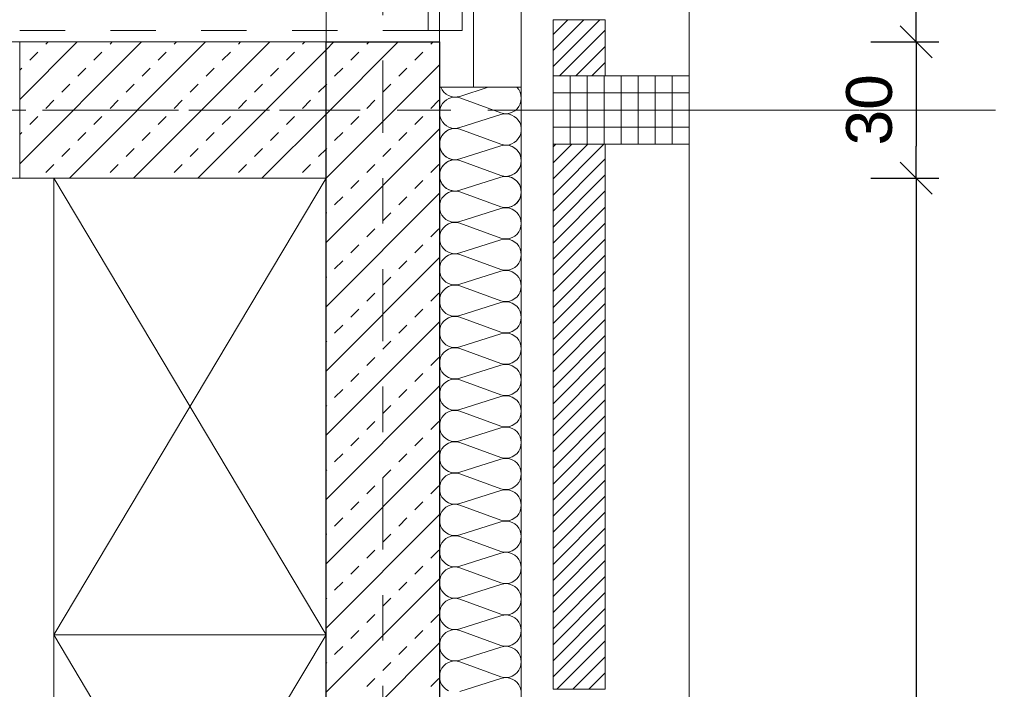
# Model space of a CAD drawing. Header units: metres. Extents: x -45.2 to 14.3, y -31.8 to 10.2.
# Tile 107 of 148: x -0.8 to 1.4, y -9.4 to -7.9. Entities that reach past the tile are written whole.
import ezdxf

# ---------------------------------------------------------------- set-up
doc = ezdxf.new("R2010")
doc.units = ezdxf.units.M
doc.header["$LTSCALE"] = 0.05
for name, pattern in [('Achsen 01', [5.291531, 3.175, -1.058062, 0.352704, -0.705764]), ('gestrichelt - 01', [2, 1, -1]), ('ISO-07 Punktiert', [0.889, 0.127, -0.762]), ('Raster 01', [2, 1, -1]), ('VW-01 Strichlinie kurz', [2, 1, -1])]:
    doc.linetypes.add(name, pattern=pattern)
doc.layers.get('0').update_dxf_attribs({"lineweight": 25})
for name, color, linetype, lineweight, true_color in [('013_Beton und Stahlbetonarbeiten-000 Brüstung', 7, 'Continuous', 9, 0xa6a6a6), ('014_Fassadenarbeiten-000 Aufsicht Betonfertigteile', 7, 'Continuous', 9, 0xc0c0c0), ('014_Fassadenarbeiten-330 mineralische Dämmung', 7, 'Continuous', 9, 0x666666), ('032_Metallarbeiten-Fenster', 7, 'Continuous', 13, 0x444444), ('AV1-Achsen', 1, 'Achsen 01', 18, 0xff0000), ('AV1-Einrichtung', 7, 'Continuous', 9, 0xa6a6a6), ('AV1-Raster', 7, 'Raster 01', 9, 0xa6a6a6)]:
    doc.layers.add(name, color=color, linetype=linetype, lineweight=lineweight, true_color=true_color)
for name, color, linetype, lineweight in [('013_Beton und Stahlbetonarbeiten-000 Unterzüge', 7, 'ISO-07 Punktiert', 13), ('013_Beton und Stahlbetonarbeiten-330 Außenwände', 7, 'Continuous', 25), ('013_Beton und Stahlbetonarbeiten-340 Innenwände', 7, 'Continuous', 18), ('014_Fassadenarbeiten-330 Betonfertigteile vertikal', 7, 'Continuous', 9), ('014_Fassadenarbeiten-330 Filtermauerwerk 11.5cm', 7, 'Continuous', 9), ('Bemaßung-Bemaßung', 7, 'Continuous', 9)]:
    doc.layers.add(name, color=color, linetype=linetype, lineweight=lineweight)
doc.styles.add('Arial', font='arial.ttf')

msp = doc.modelspace()

# ---------------------------------------------------------------- linework, layer by layer
at = {"color": 0, "linetype": 'ByBlock', "lineweight": -2}
for p, q in [((1.175, -7.95), (1.175, -7.8793)), ((1.175, -7.95), (1.175, -8.0207)), ((1.175, -8.25), (1.175, -8.1793)), ((1.175, -8.25), (1.175, -8.3207))]:
    msp.add_line(p, q, dxfattribs=at)
at = {"color": 0, "linetype": 'Continuous', "lineweight": 15}
for p, q in [((1.1396, -7.9146), (1.2104, -7.9854)), ((1.2104, -7.9854), (1.1396, -7.9146)), ((1.1396, -8.2146), (1.2104, -8.2854)), ((1.2104, -8.2854), (1.1396, -8.2146))]:
    msp.add_line(p, q, dxfattribs=at)
at = {"layer": '013_Beton und Stahlbetonarbeiten-000 Brüstung'}
msp.add_lwpolyline([(-0.125, -5.525), (0.125, -5.525), (0.125, -7.95), (-0.125, -7.95)], close=True, dxfattribs=at)
at = {"layer": '013_Beton und Stahlbetonarbeiten-000 Unterzüge', "color": 7, "linetype": 'Continuous', "lineweight": 9}
msp.add_line((-13.625, -7.95), (-0.125, -7.95), dxfattribs=at)
at = {"layer": '013_Beton und Stahlbetonarbeiten-000 Unterzüge', "linetype": 'VW-01 Strichlinie kurz'}
msp.add_lwpolyline([(-1.9, -8.25), (-1.9, -7.95), (-0.8, -7.95), (-0.8, -8.25)], close=True, dxfattribs=at)
at = {"layer": '013_Beton und Stahlbetonarbeiten-330 Außenwände', "color": 251, "linetype": 'Continuous', "lineweight": 13, "true_color": 0x4c4c4c}
for p, q in [((0.0338, -7.95), (-0.125, -8.1088)), ((-0.1076, -7.95), (-0.125, -7.9674)), ((-0.0354, -7.955), (-0.0304, -7.95)), ((0.1061, -7.955), (0.111, -7.95)), ((-0.0707, -7.9903), (-0.053, -7.9726)), ((0.0707, -7.9903), (0.0884, -7.9726)), ((0.125, -8.0002), (-0.125, -8.2502)), ((-0.1061, -8.0257), (-0.0884, -8.008)), ((0.0354, -8.0257), (0.053, -8.008)), ((-0.125, -8.0446), (-0.1237, -8.0433)), ((0, -8.061), (0.0177, -8.0433)), ((-0.0354, -8.0964), (-0.0177, -8.0787)), ((0.1061, -8.0964), (0.1237, -8.0787)), ((-0.0707, -8.1317), (-0.053, -8.1141)), ((0.0707, -8.1317), (0.0884, -8.1141)), ((0.125, -8.1416), (-0.125, -8.3916)), ((-0.1061, -8.1671), (-0.0884, -8.1494)), ((0.0354, -8.1671), (0.053, -8.1494)), ((-0.125, -8.186), (-0.1237, -8.1848)), ((0, -8.2024), (0.0177, -8.1848)), ((-0.0354, -8.2378), (-0.0177, -8.2201)), ((0.1061, -8.2378), (0.1237, -8.2201)), ((-0.0707, -8.2731), (-0.053, -8.2555)), ((0.0707, -8.2731), (0.0884, -8.2555)), ((0.125, -8.2831), (-0.125, -8.5331)), ((-0.1061, -8.3085), (-0.0884, -8.2908)), ((0.0354, -8.3085), (0.053, -8.2908)), ((-0.125, -8.3274), (-0.1237, -8.3262)), ((0, -8.3439), (0.0177, -8.3262)), ((-0.0354, -8.3792), (-0.0177, -8.3615)), ((0.1061, -8.3792), (0.1237, -8.3615)), ((-0.0707, -8.4146), (-0.053, -8.3969)), ((0.0707, -8.4146), (0.0884, -8.3969)), ((0.125, -8.4245), (-0.125, -8.6745)), ((-0.1061, -8.4499), (-0.0884, -8.4322)), ((0.0354, -8.4499), (0.053, -8.4322)), ((-0.125, -8.4689), (-0.1237, -8.4676)), ((0, -8.4853), (0.0177, -8.4676)), ((-0.0354, -8.5206), (-0.0177, -8.503)), ((0.1061, -8.5206), (0.1237, -8.503)), ((-0.0707, -8.556), (-0.053, -8.5383)), ((0.0707, -8.556), (0.0884, -8.5383)), ((0.125, -8.5659), (-0.125, -8.8159)), ((-0.1061, -8.5913), (-0.0884, -8.5737)), ((0.0354, -8.5913), (0.053, -8.5737)), ((-0.125, -8.6103), (-0.1237, -8.609)), ((0, -8.6267), (0.0177, -8.609)), ((-0.0354, -8.6621), (-0.0177, -8.6444)), ((0.1061, -8.6621), (0.1237, -8.6444)), ((-0.0707, -8.6974), (-0.053, -8.6797)), ((0.0707, -8.6974), (0.0884, -8.6797)), ((0.125, -8.7073), (-0.125, -8.9573)), ((-0.1061, -8.7328), (-0.0884, -8.7151)), ((0.0354, -8.7328), (0.053, -8.7151)), ((-0.125, -8.7517), (-0.1237, -8.7504)), ((0, -8.7681), (0.0177, -8.7504)), ((-0.0354, -8.8035), (-0.0177, -8.7858)), ((0.1061, -8.8035), (0.1237, -8.7858)), ((-0.0707, -8.8388), (-0.053, -8.8212)), ((0.0707, -8.8388), (0.0884, -8.8212)), ((0.125, -8.8487), (-0.125, -9.0987)), ((-0.1061, -8.8742), (-0.0884, -8.8565)), ((0.0354, -8.8742), (0.053, -8.8565)), ((-0.125, -8.8931), (-0.1237, -8.8919)), ((0, -8.9095), (0.0177, -8.8919)), ((-0.0354, -8.9449), (-0.0177, -8.9272)), ((0.1061, -8.9449), (0.1237, -8.9272)), ((-0.0707, -8.9803), (-0.053, -8.9626)), ((0.0707, -8.9803), (0.0884, -8.9626)), ((0.125, -8.9902), (-0.125, -9.2402)), ((-0.1061, -9.0156), (-0.0884, -8.9979)), ((0.0354, -9.0156), (0.053, -8.9979)), ((-0.125, -9.0345), (-0.1237, -9.0333)), ((0, -9.051), (0.0177, -9.0333)), ((-0.0354, -9.0863), (-0.0177, -9.0686)), ((0.1061, -9.0863), (0.1237, -9.0686)), ((-0.0707, -9.1217), (-0.053, -9.104)), ((0.0707, -9.1217), (0.0884, -9.104)), ((0.125, -9.1316), (-0.125, -9.3816)), ((-0.1061, -9.157), (-0.0884, -9.1394)), ((0.0354, -9.157), (0.053, -9.1394)), ((-0.125, -9.176), (-0.1237, -9.1747)), ((0, -9.1924), (0.0177, -9.1747)), ((-0.0354, -9.2277), (-0.0177, -9.2101)), ((0.1061, -9.2277), (0.1237, -9.2101)), ((-0.0707, -9.2631), (-0.053, -9.2454)), ((0.0707, -9.2631), (0.0884, -9.2454)), ((0.125, -9.273), (-0.125, -9.523)), ((-0.1061, -9.2985), (-0.0884, -9.2808)), ((0.0354, -9.2985), (0.053, -9.2808)), ((-0.125, -9.3174), (-0.1237, -9.3161)), ((0, -9.3338), (0.0177, -9.3161)), ((-0.0354, -9.3692), (-0.0177, -9.3515)), ((0.1061, -9.3692), (0.1237, -9.3515))]:
    msp.add_line(p, q, dxfattribs=at)
at = {"layer": '013_Beton und Stahlbetonarbeiten-330 Außenwände'}
msp.add_lwpolyline([(0.125, -13.625), (-2.825, -13.625), (-2.825, -13.375), (-0.125, -13.375), (-0.125, -7.95), (0.125, -7.95)], close=True, dxfattribs=at)
at = {"layer": '013_Beton und Stahlbetonarbeiten-340 Innenwände', "color": 251, "linetype": 'Continuous', "lineweight": 13, "true_color": 0x4c4c4c}
for p, q in [((-0.5319, -7.95), (-0.8, -8.2181)), ((-0.6733, -7.95), (-0.8, -8.0767)), ((-0.7425, -7.955), (-0.7375, -7.95)), ((-0.3905, -7.95), (-0.6905, -8.25)), ((-0.601, -7.955), (-0.5961, -7.95)), ((-0.249, -7.95), (-0.549, -8.25)), ((-0.4596, -7.955), (-0.4547, -7.95)), ((-0.3182, -7.955), (-0.3132, -7.95)), ((-0.1768, -7.955), (-0.1718, -7.95)), ((-0.7778, -7.9903), (-0.7601, -7.9726)), ((-0.6364, -7.9903), (-0.6187, -7.9726)), ((-0.495, -7.9903), (-0.4773, -7.9726)), ((-0.125, -7.9674), (-0.4076, -8.25)), ((-0.3536, -7.9903), (-0.3359, -7.9726)), ((-0.2121, -7.9903), (-0.1945, -7.9726)), ((-0.8, -8.0125), (-0.7955, -8.008)), ((-0.6718, -8.0257), (-0.6541, -8.008)), ((-0.5303, -8.0257), (-0.5127, -8.008)), ((-0.3889, -8.0257), (-0.3712, -8.008)), ((-0.2475, -8.0257), (-0.2298, -8.008)), ((-0.7071, -8.061), (-0.6894, -8.0433)), ((-0.5657, -8.061), (-0.548, -8.0433)), ((-0.4243, -8.061), (-0.4066, -8.0433)), ((-0.2828, -8.061), (-0.2652, -8.0433)), ((-0.1414, -8.061), (-0.125, -8.0446)), ((-0.7425, -8.0964), (-0.7248, -8.0787)), ((-0.601, -8.0964), (-0.5834, -8.0787)), ((-0.4596, -8.0964), (-0.4419, -8.0787)), ((-0.3182, -8.0964), (-0.3005, -8.0787)), ((-0.1768, -8.0964), (-0.1591, -8.0787)), ((-0.125, -8.1088), (-0.2662, -8.25)), ((-0.7778, -8.1317), (-0.7601, -8.1141)), ((-0.6364, -8.1317), (-0.6187, -8.1141)), ((-0.495, -8.1317), (-0.4773, -8.1141)), ((-0.3536, -8.1317), (-0.3359, -8.1141)), ((-0.2121, -8.1317), (-0.1945, -8.1141)), ((-0.8, -8.1539), (-0.7955, -8.1494)), ((-0.6718, -8.1671), (-0.6541, -8.1494)), ((-0.5303, -8.1671), (-0.5127, -8.1494)), ((-0.3889, -8.1671), (-0.3712, -8.1494)), ((-0.2475, -8.1671), (-0.2298, -8.1494)), ((-0.7071, -8.2024), (-0.6894, -8.1848)), ((-0.5657, -8.2024), (-0.548, -8.1848)), ((-0.4243, -8.2024), (-0.4066, -8.1848)), ((-0.2828, -8.2024), (-0.2652, -8.1848)), ((-0.1414, -8.2024), (-0.125, -8.186)), ((-0.7425, -8.2378), (-0.7248, -8.2201)), ((-0.601, -8.2378), (-0.5834, -8.2201)), ((-0.4596, -8.2378), (-0.4419, -8.2201)), ((-0.3182, -8.2378), (-0.3005, -8.2201)), ((-0.1768, -8.2378), (-0.1591, -8.2201))]:
    msp.add_line(p, q, dxfattribs=at)
at = {"layer": '013_Beton und Stahlbetonarbeiten-340 Innenwände'}
msp.add_lwpolyline([(-0.8, -7.95), (-0.125, -7.95), (-0.125, -8.25), (-0.8, -8.25)], close=True, dxfattribs=at)
at = {"layer": '014_Fassadenarbeiten-000 Aufsicht Betonfertigteile'}
msp.add_lwpolyline([(0.305, -21.905), (0.305, 0.305), (0.675, 0.675), (0.675, -22.275)], close=True, dxfattribs=at)
at = {"layer": '014_Fassadenarbeiten-330 Betonfertigteile vertikal', "color": 8, "linetype": 'Continuous', "lineweight": 9, "true_color": 0x808080}
for p, q in [((0.4125, -8.025), (0.4125, -8.175)), ((0.45, -8.025), (0.45, -8.175)), ((0.4875, -8.025), (0.4875, -8.175)), ((0.525, -8.025), (0.525, -8.175)), ((0.5625, -8.025), (0.5625, -8.175)), ((0.6, -8.025), (0.6, -8.175)), ((0.6375, -8.025), (0.6375, -8.175))]:
    msp.add_line(p, q, dxfattribs=at)
at = {"layer": '014_Fassadenarbeiten-330 Betonfertigteile vertikal', "color": 8, "linetype": 'Continuous', "lineweight": 13, "true_color": 0x808080}
for p, q in [((0.375, -8.0625), (0.675, -8.0625)), ((0.375, -8.1), (0.675, -8.1)), ((0.375, -8.1375), (0.675, -8.1375))]:
    msp.add_line(p, q, dxfattribs=at)
at = {"layer": '014_Fassadenarbeiten-330 Betonfertigteile vertikal'}
msp.add_lwpolyline([(0.675, -8.025), (0.675, -8.175), (0.375, -8.175), (0.375, -8.025)], close=True, dxfattribs=at)
at = {"layer": '014_Fassadenarbeiten-330 Filtermauerwerk 11.5cm', "color": 8, "linetype": 'Continuous', "lineweight": 9, "true_color": 0x808080}
for p, q in [((0.375, -7.9335), (0.4073, -7.9013)), ((0.375, -7.9689), (0.4426, -7.9013)), ((0.375, -8.0042), (0.478, -7.9013)), ((0.3896, -8.025), (0.49, -7.9246)), ((0.4249, -8.025), (0.49, -7.9599)), ((0.4603, -8.025), (0.49, -7.9953)), ((0.375, -8.181), (0.381, -8.175)), ((0.375, -8.2163), (0.4163, -8.175)), ((0.375, -8.2517), (0.4517, -8.175)), ((0.375, -8.2871), (0.4871, -8.175)), ((0.375, -8.3224), (0.49, -8.2074)), ((0.375, -8.3578), (0.49, -8.2428)), ((0.375, -8.3931), (0.49, -8.2781)), ((0.375, -8.4285), (0.49, -8.3135)), ((0.375, -8.4638), (0.49, -8.3488)), ((0.375, -8.4992), (0.49, -8.3842)), ((0.375, -8.5345), (0.49, -8.4195)), ((0.375, -8.5699), (0.49, -8.4549)), ((0.375, -8.6053), (0.49, -8.4903)), ((0.375, -8.6406), (0.49, -8.5256)), ((0.375, -8.676), (0.49, -8.561)), ((0.375, -8.7113), (0.49, -8.5963)), ((0.375, -8.7467), (0.49, -8.6317)), ((0.375, -8.782), (0.49, -8.667)), ((0.375, -8.8174), (0.49, -8.7024)), ((0.375, -8.8527), (0.49, -8.7377)), ((0.375, -8.8881), (0.49, -8.7731)), ((0.375, -8.9235), (0.49, -8.8085)), ((0.375, -8.9588), (0.49, -8.8438)), ((0.375, -8.9942), (0.49, -8.8792)), ((0.375, -9.0295), (0.49, -8.9145)), ((0.375, -9.0649), (0.49, -8.9499)), ((0.375, -9.1002), (0.49, -8.9852)), ((0.375, -9.1356), (0.49, -9.0206)), ((0.375, -9.1709), (0.49, -9.0559)), ((0.375, -9.2063), (0.49, -9.0913)), ((0.375, -9.2417), (0.49, -9.1267)), ((0.375, -9.277), (0.49, -9.162)), ((0.375, -9.3124), (0.49, -9.1974)), ((0.375, -9.3477), (0.49, -9.2327)), ((0.3831, -9.375), (0.49, -9.2681)), ((0.4184, -9.375), (0.49, -9.3034)), ((0.4538, -9.375), (0.49, -9.3388)), ((0.4891, -9.375), (0.49, -9.3741))]:
    msp.add_line(p, q, dxfattribs=at)
at = {"layer": '014_Fassadenarbeiten-330 Filtermauerwerk 11.5cm'}
for points in [[(0.375, -7.9013), (0.49, -7.9013), (0.49, -8.025), (0.375, -8.025)], [(0.49, -9.375), (0.375, -9.375), (0.375, -8.175), (0.49, -8.175)]]:
    msp.add_lwpolyline(points, close=True, dxfattribs=at)
at = {"layer": '014_Fassadenarbeiten-330 mineralische Dämmung'}
msp.add_lwpolyline([(0.305, -8.05), (0.125, -8.05), (0.125, -13.625), (-2.3205, -13.625), (-2.3205, -13.805), (0.305, -13.805)], close=True, dxfattribs=at)
for points in [[(0.26, -8.3134), (0.266, -8.3147), (0.2722, -8.315), (0.2783, -8.3141), (0.2841, -8.3122), (0.2896, -8.3093), (0.2944, -8.3054), (0.2984, -8.3008), (0.2984, -8.3008), (0.3016, -8.2955), (0.3038, -8.2897), (0.3049, -8.2837), (0.3049, -8.2775), (0.3038, -8.2714), (0.3016, -8.2657), (0.2984, -8.2604), (0.2984, -8.2604), (0.2944, -8.2557), (0.2896, -8.2519), (0.2841, -8.2489), (0.2783, -8.247), (0.2722, -8.2462), (0.266, -8.2464), (0.26, -8.2478), (0.17, -8.2767), (0.17, -8.2767), (0.164, -8.2781), (0.1578, -8.2783), (0.1517, -8.2775), (0.1458, -8.2756), (0.1404, -8.2727), (0.1356, -8.2688), (0.1315, -8.2642), (0.1315, -8.2642), (0.1284, -8.2589), (0.1262, -8.2531), (0.1251, -8.247), (0.1251, -8.2408), (0.1262, -8.2348), (0.1284, -8.229), (0.1315, -8.2237), (0.1315, -8.2237), (0.1356, -8.2191), (0.1404, -8.2152), (0.1458, -8.2123), (0.1517, -8.2104), (0.1578, -8.2095), (0.164, -8.2098), (0.17, -8.2111), (0.26, -8.2444), (0.26, -8.2444), (0.266, -8.2458), (0.2722, -8.246), (0.2783, -8.2452), (0.2841, -8.2433), (0.2896, -8.2403), (0.2944, -8.2365), (0.2984, -8.2319), (0.2984, -8.2319), (0.3016, -8.2266), (0.3038, -8.2208), (0.3049, -8.2147), (0.3049, -8.2085), (0.3038, -8.2025), (0.3016, -8.1967), (0.2984, -8.1914), (0.2984, -8.1914), (0.2944, -8.1868), (0.2896, -8.1829), (0.2841, -8.18), (0.2783, -8.1781), (0.2722, -8.1772), (0.266, -8.1775), (0.26, -8.1788), (0.17, -8.2078), (0.17, -8.2078), (0.164, -8.2091), (0.1578, -8.2094), (0.1517, -8.2086), (0.1458, -8.2066), (0.1404, -8.2037), (0.1356, -8.1999), (0.1315, -8.1952), (0.1315, -8.1952), (0.1284, -8.1899), (0.1262, -8.1841), (0.1251, -8.1781), (0.1251, -8.1719), (0.1262, -8.1658), (0.1284, -8.1601), (0.1315, -8.1548), (0.1315, -8.1548), (0.1356, -8.1501), (0.1404, -8.1463), (0.1458, -8.1433), (0.1517, -8.1414), (0.1578, -8.1406), (0.164, -8.1408), (0.17, -8.1422), (0.26, -8.1755), (0.26, -8.1755), (0.266, -8.1768), (0.2722, -8.1771), (0.2783, -8.1763), (0.2841, -8.1743), (0.2896, -8.1714), (0.2944, -8.1676), (0.2984, -8.1629), (0.2984, -8.1629), (0.3016, -8.1576), (0.3038, -8.1518), (0.3049, -8.1458), (0.3049, -8.1396), (0.3038, -8.1335), (0.3016, -8.1278), (0.2984, -8.1225), (0.2984, -8.1225), (0.2944, -8.1178), (0.2896, -8.114), (0.2841, -8.111), (0.2783, -8.1091), (0.2722, -8.1083), (0.266, -8.1085), (0.26, -8.1099), (0.17, -8.1388), (0.17, -8.1388), (0.164, -8.1402), (0.1578, -8.1404), (0.1517, -8.1396), (0.1458, -8.1377), (0.1404, -8.1348), (0.1356, -8.1309), (0.1315, -8.1263), (0.1315, -8.1263), (0.1284, -8.121), (0.1262, -8.1152), (0.1251, -8.1091), (0.1251, -8.103), (0.1262, -8.0969), (0.1284, -8.0911), (0.1315, -8.0858), (0.1315, -8.0858), (0.1356, -8.0812), (0.1404, -8.0773), (0.1458, -8.0744), (0.1517, -8.0725), (0.1578, -8.0716), (0.164, -8.0719), (0.17, -8.0733), (0.26, -8.1065), (0.26, -8.1065), (0.2663, -8.1079), (0.2728, -8.1081), (0.2792, -8.1071), (0.2853, -8.1049), (0.2909, -8.1015), (0.2958, -8.0972), (0.2997, -8.0921), (0.3026, -8.0863), (0.3044, -8.08), (0.305, -8.0736), (0.3044, -8.0671), (0.3025, -8.0609), (0.2995, -8.0551), (0.2955, -8.05)], [(0.2319, -8.05), (0.17, -8.0699), (0.17, -8.0699), (0.1637, -8.0713), (0.1573, -8.0715), (0.1509, -8.0705), (0.1448, -8.0683), (0.1393, -8.065), (0.1344, -8.0608), (0.1305, -8.0557), (0.1275, -8.05)], [(0.1447, -9.3782), (0.1392, -9.3749), (0.1343, -9.3706), (0.1303, -9.3655), (0.1274, -9.3597), (0.1256, -9.3535), (0.125, -9.347), (0.1256, -9.3406), (0.1274, -9.3344), (0.1303, -9.3286), (0.1343, -9.3235), (0.1392, -9.3192), (0.1447, -9.3159), (0.1508, -9.3137), (0.1572, -9.3127), (0.1637, -9.3129), (0.17, -9.3143), (0.26, -9.3475), (0.26, -9.3475), (0.2663, -9.3489), (0.2728, -9.3491), (0.2792, -9.3481), (0.2853, -9.3459), (0.2908, -9.3426), (0.2957, -9.3383), (0.2997, -9.3332), (0.3026, -9.3274), (0.3044, -9.3212), (0.305, -9.3147), (0.3044, -9.3083), (0.3026, -9.3021), (0.2997, -9.2963), (0.2957, -9.2912), (0.2908, -9.2869), (0.2853, -9.2836), (0.2792, -9.2814), (0.2728, -9.2804), (0.2663, -9.2806), (0.26, -9.282), (0.17, -9.3109), (0.17, -9.3109), (0.1637, -9.3123), (0.1572, -9.3125), (0.1508, -9.3115), (0.1447, -9.3092), (0.1392, -9.3059), (0.1343, -9.3017), (0.1303, -9.2965), (0.1274, -9.2908), (0.1256, -9.2845), (0.125, -9.2781), (0.1256, -9.2717), (0.1274, -9.2654), (0.1303, -9.2597), (0.1343, -9.2545), (0.1392, -9.2503), (0.1447, -9.247), (0.1508, -9.2448), (0.1572, -9.2437), (0.1637, -9.2439), (0.17, -9.2453), (0.26, -9.2786), (0.26, -9.2786), (0.2663, -9.28), (0.2728, -9.2802), (0.2792, -9.2791), (0.2853, -9.2769), (0.2908, -9.2736), (0.2957, -9.2694), (0.2997, -9.2642), (0.3026, -9.2585), (0.3044, -9.2522), (0.305, -9.2458), (0.3044, -9.2394), (0.3026, -9.2331), (0.2997, -9.2274), (0.2957, -9.2223), (0.2908, -9.218), (0.2853, -9.2147), (0.2792, -9.2125), (0.2728, -9.2114), (0.2663, -9.2116), (0.26, -9.213), (0.17, -9.2419), (0.17, -9.2419), (0.1637, -9.2433), (0.1572, -9.2435), (0.1508, -9.2425), (0.1447, -9.2403), (0.1392, -9.237), (0.1343, -9.2327), (0.1303, -9.2276), (0.1274, -9.2218), (0.1256, -9.2156), (0.125, -9.2092), (0.1256, -9.2027), (0.1274, -9.1965), (0.1303, -9.1907), (0.1343, -9.1856), (0.1392, -9.1813), (0.1447, -9.178), (0.1508, -9.1758), (0.1572, -9.1748), (0.1637, -9.175), (0.17, -9.1764), (0.26, -9.2096), (0.26, -9.2096), (0.2663, -9.211), (0.2728, -9.2112), (0.2792, -9.2102), (0.2853, -9.208), (0.2908, -9.2047), (0.2957, -9.2004), (0.2997, -9.1953), (0.3026, -9.1895), (0.3044, -9.1833), (0.305, -9.1769), (0.3044, -9.1704), (0.3026, -9.1642), (0.2997, -9.1584), (0.2957, -9.1533), (0.2908, -9.149), (0.2853, -9.1457), (0.2792, -9.1435), (0.2728, -9.1425), (0.2663, -9.1427), (0.26, -9.1441), (0.17, -9.173), (0.17, -9.173), (0.1637, -9.1744), (0.1572, -9.1746), (0.1508, -9.1736), (0.1447, -9.1714), (0.1392, -9.1681), (0.1343, -9.1638), (0.1303, -9.1586), (0.1274, -9.1529), (0.1256, -9.1467), (0.125, -9.1402), (0.1256, -9.1338), (0.1274, -9.1275), (0.1303, -9.1218), (0.1343, -9.1167), (0.1392, -9.1124), (0.1447, -9.1091), (0.1508, -9.1069), (0.1572, -9.1058), (0.1637, -9.106), (0.17, -9.1074), (0.26, -9.1407), (0.26, -9.1407), (0.2663, -9.1421), (0.2728, -9.1423), (0.2792, -9.1413), (0.2853, -9.1391), (0.2908, -9.1358), (0.2957, -9.1315), (0.2997, -9.1263), (0.3026, -9.1206), (0.3044, -9.1144), (0.305, -9.1079), (0.3044, -9.1015), (0.3026, -9.0953), (0.2997, -9.0895), (0.2957, -9.0844), (0.2908, -9.0801), (0.2853, -9.0768), (0.2792, -9.0746), (0.2728, -9.0735), (0.2663, -9.0737), (0.26, -9.0751), (0.17, -9.1041), (0.17, -9.1041), (0.1637, -9.1055), (0.1572, -9.1056), (0.1508, -9.1046), (0.1447, -9.1024), (0.1392, -9.0991), (0.1343, -9.0948), (0.1303, -9.0897), (0.1274, -9.0839), (0.1256, -9.0777), (0.125, -9.0713), (0.1256, -9.0648), (0.1274, -9.0586), (0.1303, -9.0528), (0.1343, -9.0477), (0.1392, -9.0434), (0.1447, -9.0401), (0.1508, -9.0379), (0.1572, -9.0369), (0.1637, -9.0371), (0.17, -9.0385), (0.26, -9.0718), (0.26, -9.0718), (0.2663, -9.0731), (0.2728, -9.0733), (0.2792, -9.0723), (0.2853, -9.0701), (0.2908, -9.0668), (0.2957, -9.0625), (0.2997, -9.0574), (0.3026, -9.0516), (0.3044, -9.0454), (0.305, -9.039), (0.3044, -9.0325), (0.3026, -9.0263), (0.2997, -9.0205), (0.2957, -9.0154), (0.2908, -9.0111), (0.2853, -9.0078), (0.2792, -9.0056), (0.2728, -9.0046), (0.2663, -9.0048), (0.26, -9.0062), (0.17, -9.0351), (0.17, -9.0351), (0.1637, -9.0365), (0.1572, -9.0367), (0.1508, -9.0357), (0.1447, -9.0335), (0.1392, -9.0302), (0.1343, -9.0259), (0.1303, -9.0208), (0.1274, -9.015), (0.1256, -9.0088), (0.125, -9.0023), (0.1256, -8.9959), (0.1274, -8.9897), (0.1303, -8.9839), (0.1343, -8.9788), (0.1392, -8.9745), (0.1447, -8.9712), (0.1508, -8.969), (0.1572, -8.9679), (0.1637, -8.9681), (0.17, -8.9695), (0.26, -9.0028), (0.26, -9.0028), (0.2663, -9.0042), (0.2728, -9.0044), (0.2792, -9.0034), (0.2853, -9.0012), (0.2908, -8.9979), (0.2957, -8.9936), (0.2997, -8.9885), (0.3026, -8.9827), (0.3044, -8.9765), (0.305, -8.97), (0.3044, -8.9636), (0.3026, -8.9574), (0.2997, -8.9516), (0.2957, -8.9465), (0.2908, -8.9422), (0.2853, -8.9389), (0.2792, -8.9367), (0.2728, -8.9357), (0.2663, -8.9358), (0.26, -8.9372), (0.17, -8.9662), (0.17, -8.9662), (0.1637, -8.9676), (0.1572, -8.9678), (0.1508, -8.9667), (0.1447, -8.9645), (0.1392, -8.9612), (0.1343, -8.9569), (0.1303, -8.9518), (0.1274, -8.946), (0.1256, -8.9398), (0.125, -8.9334), (0.1256, -8.9269), (0.1274, -8.9207), (0.1303, -8.9149), (0.1343, -8.9098), (0.1392, -8.9055), (0.1447, -8.9022), (0.1508, -8.9), (0.1572, -8.899), (0.1637, -8.8992), (0.17, -8.9006), (0.26, -8.9339), (0.26, -8.9339), (0.2663, -8.9353), (0.2728, -8.9354), (0.2792, -8.9344), (0.2853, -8.9322), (0.2908, -8.9289), (0.2957, -8.9246), (0.2997, -8.9195), (0.3026, -8.9137), (0.3044, -8.9075), (0.305, -8.9011), (0.3044, -8.8946), (0.3026, -8.8884), (0.2997, -8.8826), (0.2957, -8.8775), (0.2908, -8.8732), (0.2853, -8.8699), (0.2792, -8.8677), (0.2728, -8.8667), (0.2663, -8.8669), (0.26, -8.8683), (0.17, -8.8972), (0.17, -8.8972), (0.1637, -8.8986), (0.1572, -8.8988), (0.1508, -8.8978), (0.1447, -8.8956), (0.1392, -8.8923), (0.1343, -8.888), (0.1303, -8.8829), (0.1274, -8.8771), (0.1256, -8.8709), (0.125, -8.8644), (0.1256, -8.858), (0.1274, -8.8518), (0.1303, -8.846), (0.1343, -8.8409), (0.1392, -8.8366), (0.1447, -8.8333), (0.1508, -8.8311), (0.1572, -8.8301), (0.1637, -8.8303), (0.17, -8.8316), (0.26, -8.8649), (0.26, -8.8649), (0.2663, -8.8663), (0.2728, -8.8665), (0.2792, -8.8655), (0.2853, -8.8633), (0.2908, -8.86), (0.2957, -8.8557), (0.2997, -8.8506), (0.3026, -8.8448), (0.3044, -8.8386), (0.305, -8.8321), (0.3044, -8.8257), (0.3026, -8.8195), (0.2997, -8.8137), (0.2957, -8.8086), (0.2908, -8.8043), (0.2853, -8.801), (0.2792, -8.7988), (0.2728, -8.7978), (0.2663, -8.798), (0.26, -8.7993), (0.17, -8.8283), (0.17, -8.8283), (0.1637, -8.8297), (0.1572, -8.8299), (0.1508, -8.8288), (0.1447, -8.8266), (0.1392, -8.8233), (0.1343, -8.819), (0.1303, -8.8139), (0.1274, -8.8082), (0.1256, -8.8019), (0.125, -8.7955), (0.1256, -8.789), (0.1274, -8.7828), (0.1303, -8.7771), (0.1343, -8.7719), (0.1392, -8.7676), (0.1447, -8.7643), (0.1508, -8.7621), (0.1572, -8.7611), (0.1637, -8.7613), (0.17, -8.7627), (0.26, -8.796), (0.26, -8.796), (0.2663, -8.7974), (0.2728, -8.7976), (0.2792, -8.7965), (0.2853, -8.7943), (0.2908, -8.791), (0.2957, -8.7867), (0.2997, -8.7816), (0.3026, -8.7759), (0.3044, -8.7696), (0.305, -8.7632), (0.3044, -8.7567), (0.3026, -8.7505), (0.2997, -8.7448), (0.2957, -8.7396), (0.2908, -8.7354), (0.2853, -8.732), (0.2792, -8.7298), (0.2728, -8.7288), (0.2663, -8.729), (0.26, -8.7304), (0.17, -8.7593), (0.17, -8.7593), (0.1637, -8.7607), (0.1572, -8.7609), (0.1508, -8.7599), (0.1447, -8.7577), (0.1392, -8.7544), (0.1343, -8.7501), (0.1303, -8.745), (0.1274, -8.7392), (0.1256, -8.733), (0.125, -8.7265), (0.1256, -8.7201), (0.1274, -8.7139), (0.1303, -8.7081), (0.1343, -8.703), (0.1392, -8.6987), (0.1447, -8.6954), (0.1508, -8.6932), (0.1572, -8.6922), (0.1637, -8.6924), (0.17, -8.6938), (0.26, -8.727), (0.26, -8.727), (0.2663, -8.7284), (0.2728, -8.7286), (0.2792, -8.7276), (0.2853, -8.7254), (0.2908, -8.7221), (0.2957, -8.7178), (0.2997, -8.7127), (0.3026, -8.7069), (0.3044, -8.7007), (0.305, -8.6942), (0.3044, -8.6878), (0.3026, -8.6816), (0.2997, -8.6758), (0.2957, -8.6707), (0.2908, -8.6664), (0.2853, -8.6631), (0.2792, -8.6609), (0.2728, -8.6599), (0.2663, -8.6601), (0.26, -8.6615), (0.17, -8.6904), (0.17, -8.6904), (0.1637, -8.6918), (0.1572, -8.692), (0.1508, -8.6909), (0.1447, -8.6887), (0.1392, -8.6854), (0.1343, -8.6812), (0.1303, -8.676), (0.1274, -8.6703), (0.1256, -8.664), (0.125, -8.6576), (0.1256, -8.6512), (0.1274, -8.6449), (0.1303, -8.6392), (0.1343, -8.634), (0.1392, -8.6298), (0.1447, -8.6265), (0.1508, -8.6242), (0.1572, -8.6232), (0.1637, -8.6234), (0.17, -8.6248), (0.26, -8.6581), (0.26, -8.6581), (0.2663, -8.6595), (0.2728, -8.6597), (0.2792, -8.6586), (0.2853, -8.6564), (0.2908, -8.6531), (0.2957, -8.6489), (0.2997, -8.6437), (0.3026, -8.638), (0.3044, -8.6317), (0.305, -8.6253), (0.3044, -8.6189), (0.3026, -8.6126), (0.2997, -8.6069), (0.2957, -8.6017), (0.2908, -8.5975), (0.2853, -8.5942), (0.2792, -8.592), (0.2728, -8.5909), (0.2663, -8.5911), (0.26, -8.5925), (0.17, -8.6214), (0.17, -8.6214), (0.1637, -8.6228), (0.1572, -8.623), (0.1508, -8.622), (0.1447, -8.6198), (0.1392, -8.6165), (0.1343, -8.6122), (0.1303, -8.6071), (0.1274, -8.6013), (0.1256, -8.5951), (0.125, -8.5887), (0.1256, -8.5822), (0.1274, -8.576), (0.1303, -8.5702), (0.1343, -8.5651), (0.1392, -8.5608), (0.1447, -8.5575), (0.1508, -8.5553), (0.1572, -8.5543), (0.1637, -8.5545), (0.17, -8.5559), (0.26, -8.5891), (0.26, -8.5891), (0.2663, -8.5905), (0.2728, -8.5907), (0.2792, -8.5897), (0.2853, -8.5875), (0.2908, -8.5842), (0.2957, -8.5799), (0.2997, -8.5748), (0.3026, -8.569), (0.3044, -8.5628), (0.305, -8.5564), (0.3044, -8.5499), (0.3026, -8.5437), (0.2997, -8.5379), (0.2957, -8.5328), (0.2908, -8.5285), (0.2853, -8.5252), (0.2792, -8.523), (0.2728, -8.522), (0.2663, -8.5222), (0.26, -8.5236), (0.17, -8.5525), (0.17, -8.5525), (0.1637, -8.5539), (0.1572, -8.5541), (0.1508, -8.5531), (0.1447, -8.5509), (0.1392, -8.5476), (0.1343, -8.5433), (0.1303, -8.5381), (0.1274, -8.5324), (0.1256, -8.5262), (0.125, -8.5197), (0.1256, -8.5133), (0.1274, -8.507), (0.1303, -8.5013), (0.1343, -8.4962), (0.1392, -8.4919), (0.1447, -8.4886), (0.1508, -8.4864), (0.1572, -8.4853), (0.1637, -8.4855), (0.17, -8.4869), (0.26, -8.5202), (0.26, -8.5202), (0.2663, -8.5216), (0.2728, -8.5218), (0.2792, -8.5208), (0.2853, -8.5186), (0.2908, -8.5152), (0.2957, -8.511), (0.2997, -8.5058), (0.3026, -8.5001), (0.3044, -8.4939), (0.305, -8.4874), (0.3044, -8.481), (0.3026, -8.4747), (0.2997, -8.469), (0.2957, -8.4639), (0.2908, -8.4596), (0.2853, -8.4563), (0.2792, -8.4541), (0.2728, -8.453), (0.2663, -8.4532), (0.26, -8.4546), (0.17, -8.4835), (0.17, -8.4835), (0.1637, -8.4849), (0.1572, -8.4851), (0.1508, -8.4841), (0.1447, -8.4819), (0.1392, -8.4786), (0.1343, -8.4743), (0.1303, -8.4692), (0.1274, -8.4634), (0.1256, -8.4572), (0.125, -8.4508), (0.1256, -8.4443), (0.1274, -8.4381), (0.1303, -8.4323), (0.1343, -8.4272), (0.1392, -8.4229), (0.1447, -8.4196), (0.1508, -8.4174), (0.1572, -8.4164), (0.1637, -8.4166), (0.17, -8.418), (0.26, -8.4513), (0.26, -8.4513), (0.2663, -8.4526), (0.2728, -8.4528), (0.2792, -8.4518), (0.2853, -8.4496), (0.2908, -8.4463), (0.2957, -8.442), (0.2997, -8.4369), (0.3026, -8.4311), (0.3044, -8.4249), (0.305, -8.4185), (0.3044, -8.412), (0.3026, -8.4058), (0.2997, -8.4), (0.2957, -8.3949), (0.2908, -8.3906), (0.2853, -8.3873), (0.2792, -8.3851), (0.2728, -8.3841), (0.2663, -8.3843), (0.26, -8.3857), (0.17, -8.4146), (0.17, -8.4146), (0.1637, -8.416), (0.1572, -8.4162), (0.1508, -8.4152), (0.1447, -8.413), (0.1392, -8.4097), (0.1343, -8.4054), (0.1303, -8.4003), (0.1274, -8.3945), (0.1256, -8.3883), (0.125, -8.3818), (0.1256, -8.3754), (0.1274, -8.3692), (0.1303, -8.3634), (0.1343, -8.3583), (0.1392, -8.354), (0.1447, -8.3507), (0.1508, -8.3485), (0.1572, -8.3474), (0.1637, -8.3476), (0.17, -8.349), (0.26, -8.3823), (0.26, -8.3823), (0.2663, -8.3837), (0.2728, -8.3839), (0.2792, -8.3829), (0.2853, -8.3807), (0.2908, -8.3774), (0.2957, -8.3731), (0.2997, -8.368), (0.3026, -8.3622), (0.3044, -8.356), (0.305, -8.3495), (0.3044, -8.3431), (0.3026, -8.3369), (0.2997, -8.3311), (0.2957, -8.326), (0.2908, -8.3217), (0.2853, -8.3184), (0.2792, -8.3162), (0.2728, -8.3152), (0.2663, -8.3153), (0.26, -8.3167), (0.17, -8.3457), (0.17, -8.3457), (0.1637, -8.3471), (0.1572, -8.3472), (0.1508, -8.3462), (0.1447, -8.344), (0.1392, -8.3407), (0.1343, -8.3364), (0.1303, -8.3313), (0.1274, -8.3255), (0.1256, -8.3193), (0.125, -8.3129), (0.1256, -8.3064), (0.1274, -8.3002), (0.1303, -8.2944), (0.1343, -8.2893), (0.1392, -8.285), (0.1447, -8.2817), (0.1508, -8.2795), (0.1572, -8.2785), (0.1637, -8.2787), (0.17, -8.2801), (0.26, -8.3134), (0.26, -8.3134), (0.2663, -8.3148), (0.2728, -8.3149), (0.2792, -8.3139), (0.2853, -8.3117), (0.2908, -8.3084), (0.2957, -8.3041), (0.2997, -8.299), (0.3026, -8.2932), (0.3044, -8.287), (0.305, -8.2806), (0.3044, -8.2741), (0.3026, -8.2679), (0.2997, -8.2621), (0.2957, -8.257), (0.2908, -8.2527), (0.2853, -8.2494), (0.2792, -8.2472), (0.2728, -8.2462), (0.2663, -8.2464), (0.26, -8.2478), (0.17, -8.2767), (0.17, -8.2767), (0.1637, -8.2781), (0.1572, -8.2783), (0.1508, -8.2773), (0.1447, -8.2751), (0.1392, -8.2718), (0.1343, -8.2675), (0.1303, -8.2624), (0.1274, -8.2566), (0.1256, -8.2504), (0.125, -8.2439), (0.1256, -8.2375), (0.1274, -8.2313), (0.1303, -8.2255), (0.1343, -8.2204), (0.1392, -8.2161), (0.1447, -8.2128), (0.1508, -8.2106), (0.1572, -8.2096), (0.1637, -8.2097), (0.17, -8.2111), (0.26, -8.2444), (0.26, -8.2444), (0.2663, -8.2458), (0.2728, -8.246), (0.2792, -8.245), (0.2853, -8.2428), (0.2908, -8.2395), (0.2957, -8.2352), (0.2997, -8.2301), (0.3026, -8.2243), (0.3044, -8.2181), (0.305, -8.2116), (0.3044, -8.2052), (0.3026, -8.199), (0.2997, -8.1932), (0.2957, -8.1881), (0.2908, -8.1838), (0.2853, -8.1805), (0.2792, -8.1783), (0.2728, -8.1773), (0.2663, -8.1774), (0.26, -8.1788), (0.17, -8.2078), (0.17, -8.2078), (0.1637, -8.2092), (0.1572, -8.2094), (0.1508, -8.2083), (0.1447, -8.2061), (0.1392, -8.2028), (0.1343, -8.1985), (0.1303, -8.1934), (0.1274, -8.1877), (0.1256, -8.1814), (0.125, -8.175), (0.1256, -8.1685), (0.1274, -8.1623), (0.1303, -8.1565), (0.1343, -8.1514), (0.1392, -8.1471), (0.1447, -8.1438), (0.1508, -8.1416), (0.1572, -8.1406), (0.1637, -8.1408), (0.17, -8.1422)], [(0.3044, -9.3772), (0.3026, -9.371), (0.2997, -9.3653), (0.2957, -9.3601), (0.2908, -9.3559), (0.2853, -9.3526), (0.2792, -9.3503), (0.2728, -9.3493), (0.2663, -9.3495), (0.26, -9.3509), (0.17, -9.3798)]]:
    msp.add_lwpolyline(points, dxfattribs=at)
at = {"layer": '032_Metallarbeiten-Fenster', "color": 7, "lineweight": 18}
msp.add_lwpolyline([(0.2, -8.05), (0.305, -8.05), (0.305, -5.45), (0.2, -5.45)], dxfattribs=at)
at = {"layer": '032_Metallarbeiten-Fenster', "color": 7, "linetype": 'gestrichelt - 01', "lineweight": 18}
msp.add_lwpolyline([(0.1, -7.925), (-1.05, -7.925), (-1.05, -7.925), (-1.0279, -7.7006), (-0.9625, -7.4849), (-0.8562, -7.2861), (-0.7132, -7.1118), (-0.5389, -6.9688), (-0.3401, -6.8625), (-0.1244, -6.7971), (0.1, -6.775)], dxfattribs=at)
at = {"layer": '032_Metallarbeiten-Fenster', "color": 7, "lineweight": 18}
for points in [[(0.175, -7.925), (0.175, -7.875), (0.1, -7.875), (0.1, -7.925)], [(0.2, -8.05), (0.2, -7.875), (0.125, -7.875), (0.125, -8.05)]]:
    msp.add_lwpolyline(points, close=True, dxfattribs=at)
at = {"layer": 'AV1-Achsen'}
for p, q in [((0, -26.5), (0, 4.9)), ((-43.35, -8.1), (4.2, -8.1))]:
    msp.add_line(p, q, dxfattribs=at)
at = {"layer": 'AV1-Einrichtung'}
for p, q in [((-0.725, -8.25), (-0.125, -9.2549)), ((-0.125, -8.25), (-0.725, -9.2549)), ((-0.725, -9.2549), (-0.125, -10.2598)), ((-0.125, -9.2549), (-0.725, -10.2598))]:
    msp.add_line(p, q, dxfattribs=at)
for points in [[(-0.725, -9.2549), (-0.725, -8.25), (-0.125, -8.25), (-0.125, -9.2549)], [(-0.725, -10.2598), (-0.725, -9.2549), (-0.125, -9.2549), (-0.125, -10.2598)]]:
    msp.add_lwpolyline(points, close=True, dxfattribs=at)
at = {"layer": 'AV1-Raster'}
msp.add_line((1.35, -8.1), (-40.5, -8.1), dxfattribs=at)
at = {"layer": 'Bemaßung-Bemaßung', "color": 0, "linetype": 'Continuous', "lineweight": -2}
for p, q in [((1.075, -7.95), (1.225, -7.95)), ((1.075, -7.95), (1.225, -7.95)), ((1.175, -8.0207), (1.175, -8.1793)), ((1.075, -8.25), (1.225, -8.25)), ((1.075, -8.25), (1.225, -8.25)), ((1.175, -8.3207), (1.175, -13.3043))]:
    msp.add_line(p, q, dxfattribs=at)
at = {"layer": 'Defpoints', "color": 0, "lineweight": 0}
for p, q in [((-0.8, -7.95), (-0.8, -7.95)), ((-0.125, -7.95), (-0.125, -7.95)), ((-0.125, -7.95), (-0.125, -7.95)), ((0.125, -7.95), (0.125, -7.95)), ((0.125, -7.95), (0.125, -7.95)), ((1.175, -7.95), (1.175, -7.95)), ((0.675, -8.025), (0.675, -8.025)), ((0.675, -8.025), (0.675, -8.025)), ((0, -8.1), (0, -8.1)), ((0, -8.1), (0, -8.1)), ((0.675, -8.175), (0.675, -8.175)), ((0.675, -8.175), (0.675, -8.175)), ((-0.125, -8.25), (-0.125, -8.25)), ((-0.125, -8.25), (-0.125, -8.25)), ((1.175, -8.25), (1.175, -8.25)), ((0.675, -9.375), (0.675, -9.375)), ((0.675, -9.375), (0.675, -9.375))]:
    msp.add_line(p, q, dxfattribs=at)

# ---------------------------------------------------------------- texts
at = {"layer": 'Bemaßung-Bemaßung', "color": 0, "insert": (1.123, -8.178), "char_height": 0.10087, "attachment_point": 7, "rotation": 90, "style": 'Arial'}
msp.add_mtext('30', dxfattribs=at)

doc.saveas('drawing.dxf')
